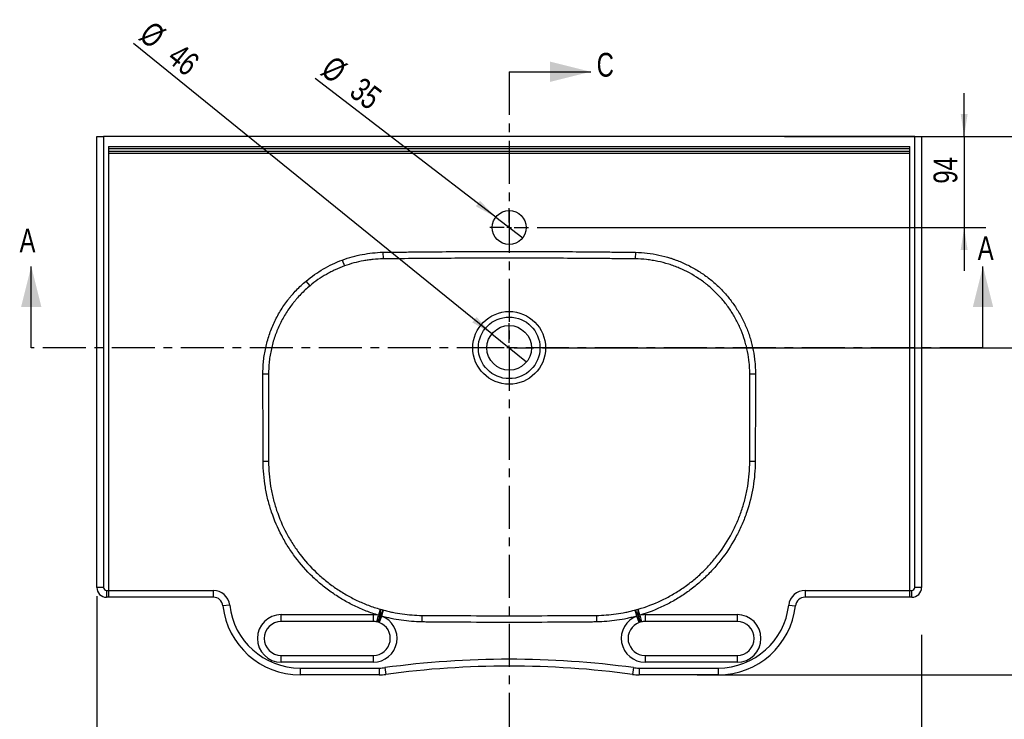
# Model space of a CAD drawing. Header units: millimetres. Extents: x 3 to 415, y 5 to 292.
# Tile 8 of 10: x 194 to 339, y 104 to 207. Entities that reach past the tile are written whole.
import ezdxf

# ---------------------------------------------------------------- set-up
doc = ezdxf.new("R2010")
doc.units = ezdxf.units.MM
doc.linetypes.add('CENTER', pattern=[10.16, 6.35, -1.27, 1.27, -1.27])
doc.layers.add('FORMAT', color=179, linetype='Continuous')
doc.styles.add('SLDTEXTSTYLE0', font='TXT', dxfattribs={"width": 0.75})
doc.dimstyles.new('SLDDIMSTYLE0', dxfattribs={"dimtxt": 3.5, "dimasz": 3.302, "dimexe": 0, "dimexo": 0.0625, "dimgap": 0.875, "dimtad": 1, "dimlfac": 7, "dimrnd": 1e-09, "dimzin": 12, "dimdsep": 46, "dimtxsty": 'SLDTEXTSTYLE0', "dimsah": 1, "dimcen": 0.09, "dimadec": 0, "dimazin": 3, "dimtol": 1, "dimtp": 3, "dimtfac": 1, "dimtdec": 0, "dimtofl": 0, "dimtmove": 0, "dimatfit": 3, "dimfxl": 0, "dimfrac": 2, "dimtolj": 1, "dimarcsym": 0})
doc.dimstyles.new('SLDDIMSTYLE1', dxfattribs={"dimtxt": 3.5, "dimasz": 3.302, "dimexe": 0, "dimexo": 0.0625, "dimgap": 0.875, "dimtad": 1, "dimlfac": 7, "dimrnd": 1e-09, "dimzin": 12, "dimdsep": 46, "dimtxsty": 'SLDTEXTSTYLE0', "dimsah": 1, "dimcen": 0.09, "dimadec": 0, "dimazin": 3, "dimtol": 1, "dimtp": 2, "dimtfac": 1, "dimtdec": 0, "dimtofl": 0, "dimtmove": 0, "dimatfit": 3, "dimfxl": 0, "dimfrac": 2, "dimtolj": 1, "dimarcsym": 0})
doc.dimstyles.new('SLDDIMSTYLE2', dxfattribs={"dimtxt": 3.5, "dimasz": 3.302, "dimexe": 0, "dimexo": 0.0625, "dimgap": 0.875, "dimtad": 1, "dimlfac": 7, "dimrnd": 1e-09, "dimzin": 12, "dimdsep": 46, "dimtxsty": 'SLDTEXTSTYLE0', "dimblk1": 'NONE', "dimsah": 1, "dimcen": 0, "dimadec": 0, "dimazin": 3, "dimtfac": 1, "dimtdec": 0, "dimtmove": 0, "dimatfit": 3, "dimldrblk": 'NONE', "dimfxl": 0, "dimfrac": 2, "dimtolj": 1, "dimtzin": 12, "dimarcsym": 0})
doc.dimstyles.new('SLDDIMSTYLE3', dxfattribs={"dimtxt": 3.5, "dimasz": 3.302, "dimexe": 0, "dimexo": 0.0625, "dimgap": 0.875, "dimtad": 1, "dimlfac": 7, "dimrnd": 1e-09, "dimzin": 12, "dimdsep": 46, "dimtxsty": 'SLDTEXTSTYLE0', "dimsah": 1, "dimcen": 0.09, "dimadec": 0, "dimazin": 3, "dimtfac": 1, "dimtdec": 0, "dimtofl": 0, "dimtmove": 0, "dimatfit": 3, "dimfxl": 0, "dimfrac": 2, "dimtolj": 1, "dimtzin": 12, "dimarcsym": 0})
doc.dimstyles.new('SLDDIMSTYLE4', dxfattribs={"dimtxt": 3.5, "dimasz": 3.302, "dimexe": 0, "dimexo": 0.0625, "dimgap": 0.875, "dimtad": 1, "dimlfac": 7, "dimrnd": 1e-09, "dimzin": 12, "dimdsep": 46, "dimtxsty": 'SLDTEXTSTYLE0', "dimsah": 1, "dimcen": 0.09, "dimadec": 0, "dimazin": 3, "dimtfac": 1, "dimtdec": 0, "dimtmove": 0, "dimatfit": 0, "dimfxl": 0, "dimfrac": 2, "dimtolj": 1, "dimtzin": 12, "dimarcsym": 0})

# ---------------------------------------------------------------- blocks, each defined once
blk = doc.blocks.new('_D')
at = {"layer": 'FORMAT'}
for p, q in [((205.58, 121.76), (205.58, 84.22)), ((327.01, 116.08), (327.01, 84.22)), ((205.58, 87.4), (327.01, 87.4))]:
    blk.add_line(p, q, dxfattribs=at)
for points in [[(205.58, 87.4), (208.88, 86.89), (208.88, 87.91)], [(327.01, 87.4), (323.7, 87.91), (323.7, 86.89)]]:
    blk.add_solid(points, dxfattribs=at)
at = {"layer": 'FORMAT', "char_height": 3.5, "attachment_point": 1, "style": 'SLDTEXTSTYLE0'}
for s, insert in [('+', (263.13, 96.43)), ('3', (265.96, 96.43)), ('850', (254.08, 91.96)), ('0', (265.96, 91.91))]:
    blk.add_mtext(s, dxfattribs=dict(at, insert=insert))
blk = doc.blocks.new('_D_1')
at = {"layer": 'FORMAT'}
for p, q in [((306.85, 189.46), (358.18, 189.46)), ((355.01, 189.46), (355.01, 110.18)), ((293.99, 110.18), (358.18, 110.18))]:
    blk.add_line(p, q, dxfattribs=at)
for points in [[(355.01, 189.46), (354.5, 186.16), (355.51, 186.16)], [(355.01, 110.18), (355.51, 113.48), (354.5, 113.48)]]:
    blk.add_solid(points, dxfattribs=at)
at = {"layer": 'FORMAT', "char_height": 3.5, "attachment_point": 1, "rotation": 90, "style": 'SLDTEXTSTYLE0'}
for s, insert in [('2', (345.97, 145.22)), ('0', (350.5, 145.22)), ('+', (345.97, 142.39)), ('555', (350.44, 133.34))]:
    blk.add_mtext(s, dxfattribs=dict(at, insert=insert))
blk = doc.blocks.new('_D_2')
at = {"layer": 'FORMAT'}
for q in [(210.97, 203.14), (268.85, 156.25)]:
    blk.add_line((263.74, 160.39), q, dxfattribs=at)
blk.add_solid([(263.74, 160.39), (261.49, 162.86), (260.85, 162.07)], dxfattribs=at)
at = {"layer": 'FORMAT', "char_height": 3.5, "attachment_point": 1, "rotation": 320.9876, "style": 'SLDTEXTSTYLE0'}
for s, insert in [('%%c', (213.81, 206.64)), ('46', (217.95, 203.36))]:
    blk.add_mtext(s, dxfattribs=dict(at, insert=insert))
blk = doc.blocks.new('_None')
blk = doc.blocks.new('_D_3')
at = {"layer": 'FORMAT'}
for q in [(237.75, 197.96), (268.28, 174.51)]:
    blk.add_line((264.31, 177.56), q, dxfattribs=at)
blk.add_solid([(264.31, 177.56), (262, 179.97), (261.38, 179.17)], dxfattribs=at)
at = {"layer": 'FORMAT', "char_height": 3.5, "attachment_point": 1, "rotation": 322.4681, "style": 'SLDTEXTSTYLE0'}
for s, insert in [('%%c', (240.49, 201.53)), ('35', (244.71, 198.36))]:
    blk.add_mtext(s, dxfattribs=dict(at, insert=insert))
blk = doc.blocks.new('_D_4')
at = {"layer": 'FORMAT'}
for p, q in [((328.28, 189.46), (353.75, 189.46)), ((350.57, 189.46), (350.57, 158.32)), ((271.21, 158.32), (353.75, 158.32))]:
    blk.add_line(p, q, dxfattribs=at)
for points in [[(350.57, 189.46), (350.06, 186.16), (351.08, 186.16)], [(350.57, 158.32), (351.08, 161.62), (350.06, 161.62)]]:
    blk.add_solid(points, dxfattribs=at)
at = {"layer": 'FORMAT', "insert": (346.06, 169.55), "char_height": 3.5, "attachment_point": 1, "rotation": 90, "style": 'SLDTEXTSTYLE0'}
blk.add_mtext('218', dxfattribs=at)
blk = doc.blocks.new('_D_5')
at = {"layer": 'FORMAT'}
for p, q in [((333.28, 189.46), (333.28, 195.81)), ((328.28, 189.46), (336.45, 189.46)), ((333.28, 189.46), (333.28, 176.03)), ((270.43, 176.03), (336.45, 176.03)), ((333.28, 176.03), (333.28, 169.68))]:
    blk.add_line(p, q, dxfattribs=at)
for points in [[(333.28, 189.46), (333.79, 192.77), (332.77, 192.77)], [(333.28, 176.03), (332.77, 172.73), (333.79, 172.73)]]:
    blk.add_solid(points, dxfattribs=at)
at = {"layer": 'FORMAT', "insert": (328.77, 182.5), "char_height": 3.5, "attachment_point": 1, "rotation": 90, "style": 'SLDTEXTSTYLE0'}
blk.add_mtext('94', dxfattribs=at)
blk = doc.blocks.new('SW_CENTERMARKSYMBOL_0')
at = {"layer": 'FORMAT', "color": 0}
for p, q in [((0, 0.73), (0, 3.65)), ((-0.73, 0), (-3.65, 0)), ((0, 0), (-0.36, 0)), ((0, 0), (0, 0.36)), ((0, 0), (0, -0.36)), ((0, 0), (0.36, 0)), ((0.73, 0), (3.65, 0)), ((0, -0.73), (0, -3.65))]:
    blk.add_line(p, q, dxfattribs=at)
blk = doc.blocks.new('SW_CENTERMARKSYMBOL_1')
at = {"layer": 'FORMAT', "color": 0}
for p, q in [((0, 0.73), (0, 2.86)), ((-0.73, 0), (-2.86, 0)), ((0, 0), (-0.36, 0)), ((0, 0), (0, 0.36)), ((0, 0), (0, -0.36)), ((0, 0), (0.36, 0)), ((0.73, 0), (2.86, 0)), ((0, -0.73), (0, -2.86))]:
    blk.add_line(p, q, dxfattribs=at)

msp = doc.modelspace()

# ---------------------------------------------------------------- linework, layer by layer
at = {"color": 7, "linetype": 'CENTER', "lineweight": 25}
for p, q in [((266.2926, 198.9778), (266.2926, 100.6635)), ((336.0502, 158.3207), (195.929, 158.3207))]:
    msp.add_line(p, q, dxfattribs=at)
at = {"color": 7, "linetype": 'Continuous', "lineweight": 25}
for p, q in [((266.2926, 198.9778), (278.2926, 198.9778)), ((205.5783, 123.035), (205.5783, 189.4635)), ((205.5783, 189.4635), (206.5783, 189.4635)), ((206.5783, 189.4635), (206.5783, 123.035)), ((326.0069, 189.4635), (206.5783, 189.4635)), ((326.0069, 123.035), (326.0069, 189.4635)), ((326.0069, 189.4635), (327.0069, 189.4635)), ((327.0069, 189.4635), (327.0069, 123.035)), ((207.2926, 187.9723), (325.2926, 187.9723)), ((207.2926, 187.9723), (207.2926, 122.6064)), ((325.2926, 187.6213), (207.2926, 187.6213)), ((207.2926, 187.277), (325.2926, 187.277)), ((325.2926, 122.6064), (325.2926, 187.9723)), ((325.2926, 186.926), (207.2926, 186.926)), ((241.7262, 171.2523), (242.0496, 170.3815)), ((247.6962, 172.4004), (247.7212, 171.4291)), ((284.889, 172.4004), (284.8641, 171.4291)), ((195.929, 158.3207), (195.929, 170.3207)), ((336.0502, 158.3207), (336.0502, 170.3207)), ((236.975, 167.4735), (236.3991, 168.1614)), ((230.8695, 154.4635), (230.0354, 154.4618)), ((302.5498, 154.4618), (301.7158, 154.4635)), ((230.8733, 141.6064), (230.061, 141.6007)), ((302.5242, 141.6007), (301.712, 141.6064)), ((206.5783, 123.035), (205.5783, 123.035)), ((207.0069, 122.6064), (207.2926, 122.6064)), ((207.0069, 122.6064), (207.0069, 121.6064)), ((207.2926, 122.6064), (207.2926, 121.6064)), ((207.2926, 122.6064), (222.7254, 122.6064)), ((222.7254, 122.6064), (222.7254, 121.6064)), ((309.8598, 122.6064), (325.2926, 122.6064)), ((309.8598, 122.6064), (309.8598, 121.6064)), ((325.2926, 122.6064), (325.5783, 122.6064)), ((325.2926, 121.6064), (325.2926, 122.6064)), ((325.5783, 121.6064), (325.5783, 122.6064)), ((327.0069, 123.035), (326.0069, 123.035)), ((207.2926, 121.6064), (207.0069, 121.6064)), ((222.7254, 121.6064), (207.2926, 121.6064)), ((225.139, 120.4476), (224.1452, 120.3365)), ((307.4463, 120.4476), (308.4401, 120.3365)), ((325.2926, 121.6064), (309.8598, 121.6064)), ((325.5783, 121.6064), (325.2926, 121.6064)), ((232.7212, 118.035), (232.7212, 119.035)), ((232.7212, 119.035), (246.2926, 119.035)), ((246.2926, 118.035), (246.2926, 119.035)), ((246.8303, 117.9765), (247.0453, 118.9531)), ((247.31, 119.837), (247.0453, 118.9531)), ((247.7287, 119.7196), (247.4799, 118.8274)), ((253.4355, 118.9268), (253.4186, 117.9608)), ((279.1498, 118.9268), (279.1667, 117.9608)), ((285.1053, 118.8274), (284.8565, 119.7196)), ((285.5399, 118.9531), (285.2752, 119.837)), ((285.5399, 118.9531), (285.755, 117.9765)), ((286.2926, 119.035), (286.2926, 118.035)), ((286.2926, 119.035), (299.8641, 119.035)), ((299.8641, 119.035), (299.8641, 118.035)), ((246.2926, 118.035), (232.7212, 118.035)), ((247.4799, 118.8274), (247.1407, 117.8867)), ((285.4445, 117.8867), (285.1053, 118.8274)), ((299.8641, 118.035), (286.2926, 118.035)), ((232.7212, 112.035), (232.7212, 113.035)), ((232.7212, 113.035), (246.2926, 113.035)), ((246.2926, 112.035), (232.7212, 112.035)), ((246.2926, 112.035), (246.2926, 113.035)), ((286.2926, 113.035), (286.2926, 112.035)), ((286.2926, 113.035), (299.8641, 113.035)), ((299.8641, 112.035), (286.2926, 112.035)), ((299.8641, 113.035), (299.8641, 112.035)), ((235.503, 111.1778), (247.1695, 111.1778)), ((235.503, 111.1778), (235.503, 110.1778)), ((247.1695, 110.1778), (235.503, 110.1778)), ((247.1695, 111.1778), (247.1695, 110.1778)), ((247.9918, 111.2331), (248.1257, 110.2421)), ((284.5935, 111.2331), (284.4596, 110.2421)), ((285.4157, 111.1778), (297.0823, 111.1778)), ((285.4157, 111.1778), (285.4157, 110.1778)), ((297.0823, 110.1778), (285.4157, 110.1778)), ((297.0823, 111.1778), (297.0823, 110.1778))]:
    msp.add_line(p, q, dxfattribs=at)
at = {"color": 7, "linetype": 'Continuous', "lineweight": 25, "flags": 128}
for points in [[(247.31, 119.837), (247.3196, 119.7197), (247.3149, 119.5626), (247.2963, 119.3739), (247.2647, 119.1634), (247.2216, 118.942), (247.1695, 118.7211), (247.1108, 118.5123), (247.0488, 118.3263), (246.9866, 118.1729), (246.9275, 118.0599), (246.8744, 117.9933), (246.8303, 117.9765)], [(247.7287, 119.7196), (247.6574, 119.6273), (247.5768, 119.4931), (247.4911, 119.3242), (247.4048, 119.1293), (247.3225, 118.9187), (247.2484, 118.7033), (247.1864, 118.4944), (247.1397, 118.3029), (247.1108, 118.1387), (247.1011, 118.0106), (247.1113, 117.9251), (247.1407, 117.8867)], [(285.4445, 117.8867), (285.4739, 117.9251), (285.4841, 118.0106), (285.4745, 118.1387), (285.4456, 118.3029), (285.3989, 118.4944), (285.3369, 118.7033), (285.2628, 118.9187), (285.1804, 119.1293), (285.0942, 119.3242), (285.0085, 119.4931), (284.9279, 119.6273), (284.8565, 119.7196)], [(285.755, 117.9765), (285.7108, 117.9933), (285.6578, 118.0599), (285.5986, 118.1729), (285.5364, 118.3263), (285.4744, 118.5123), (285.4158, 118.7211), (285.3636, 118.942), (285.3206, 119.1634), (285.2889, 119.3739), (285.2703, 119.5626), (285.2657, 119.7197), (285.2752, 119.837)]]:
    msp.add_lwpolyline(points, dxfattribs=at)
at = {"color": 7, "linetype": 'Continuous', "lineweight": 25}
for centre, radius in [((266.2926, 176.035), 2.5), ((266.2923, 158.3206), 5.3571), ((266.2926, 158.3207), 4.5361), ((266.2926, 158.3207), 3.2857)]:
    msp.add_circle(centre, radius, dxfattribs=at)
for centre, radius, start, end in [((207.0069, 123.035), 1.4286, 180, 270), ((207.0069, 123.035), 0.4286, 180, 270), ((222.7254, 120.1778), 2.4286, 6.37937, 90), ((309.8598, 120.1778), 2.4286, 90, 173.62063), ((325.5783, 123.035), 1.4286, 270, 0), ((325.5783, 123.035), 0.4286, 270, 0), ((222.7254, 120.1778), 1.4286, 6.37937, 90), ((235.503, 121.6064), 11.4286, 186.37937, 270), ((235.503, 121.6064), 10.4286, 186.37937, 270), ((297.0823, 121.6064), 10.4286, 270, 353.62063), ((297.0823, 121.6064), 11.4286, 270, 353.62063), ((309.8598, 120.1778), 1.4286, 90, 173.62063), ((232.7212, 115.535), 3.5, 90, 270), ((246.2926, 115.535), 3.5, 77.580815, 90), ((286.2926, 115.535), 3.5, 90, 102.419185), ((299.8641, 115.535), 3.5, 270, 90), ((232.7212, 115.535), 2.5, 90, 270), ((246.2926, 115.535), 3.5, 270, 70.169726), ((246.2926, 115.535), 2.5, 77.580815, 90), ((246.2926, 115.535), 2.5, 270, 70.169726), ((286.2926, 115.535), 3.5, 109.830274, 270), ((286.2926, 115.535), 2.5, 109.830274, 270), ((286.2926, 115.535), 2.5, 90, 102.419185), ((299.8641, 115.535), 2.5, 270, 90), ((266.2926, -24.2508), 136.7143, 82.307188, 97.692812), ((247.1695, 117.3207), 6.1429, 270, 277.692812), ((247.1695, 117.3207), 7.1429, 270, 277.692812), ((266.2926, -24.2508), 135.7143, 82.307188, 97.692812), ((285.4157, 117.3207), 7.1429, 262.307188, 270), ((285.4157, 117.3207), 6.1429, 262.307188, 270)]:
    msp.add_arc(centre, radius, start, end, dxfattribs=at)
for points, knots in [([(247.6962, 172.4004), (247.8899, 172.4053), (248.0836, 172.4064), (248.4711, 172.4098), (249.0522, 172.4149), (249.6333, 172.42), (250.7956, 172.4305), (251.5704, 172.4376), (253.895, 172.4589), (255.4446, 172.4732), (260.0937, 172.5124), (263.1932, 172.5329), (269.392, 172.5329), (272.4915, 172.5124), (277.1406, 172.4732), (278.6903, 172.4589), (281.0148, 172.4376), (281.7897, 172.4305), (282.9519, 172.42), (283.3393, 172.4166), (283.9205, 172.4115), (284.1142, 172.4098), (284.5016, 172.4064), (284.6953, 172.4053), (284.889, 172.4004)], [0, 0, 0, 0, 0.015625, 0.015625, 0.03125, 0.0625, 0.0625, 0.125, 0.125, 0.25, 0.25, 0.5, 0.5, 0.75, 0.75, 0.875, 0.875, 0.9375, 0.9375, 0.96875, 0.96875, 0.984375, 0.984375, 1, 1, 1, 1]), ([(236.3991, 168.1614), (237.1978, 168.8301), (238.0424, 169.4198), (239.8184, 170.4497), (240.7499, 170.8897), (241.7262, 171.2523)], [0, 0, 0, 0, 0.5, 0.5, 1, 1, 1, 1]), ([(241.7262, 171.2523), (242.6893, 171.6099), (243.6687, 171.882), (245.6588, 172.2641), (246.6695, 172.374), (247.6962, 172.4004)], [0, 0, 0, 0, 0.5, 0.5, 1, 1, 1, 1]), ([(247.7212, 171.4291), (247.2371, 171.4202), (246.7545, 171.3917), (246.0327, 171.3193), (245.7923, 171.2902), (245.3133, 171.2221), (245.0751, 171.1833), (243.8896, 170.9646), (242.9599, 170.7127), (242.0496, 170.3815)], [0, 0, 0, 0, 0.25, 0.25, 0.375, 0.375, 0.5, 0.5, 1, 1, 1, 1]), ([(248.0237, 171.4321), (248.0111, 171.4321), (247.9985, 171.432), (247.9733, 171.4319), (247.9355, 171.4318), (247.8472, 171.4311), (247.7716, 171.43), (247.7212, 171.4291)], [0, 0, 0, 0, 0.125, 0.125, 0.25, 0.5, 1, 1, 1, 1]), ([(284.5615, 171.4321), (284.5496, 171.4321), (284.5377, 171.4322), (284.514, 171.4324), (284.4783, 171.4326), (284.395, 171.4331), (284.2285, 171.4342), (283.8955, 171.4363), (283.2294, 171.4406), (282.6585, 171.4445), (281.5168, 171.4523), (280.7556, 171.4577), (278.472, 171.4743), (276.9496, 171.4859), (273.9048, 171.5075), (272.3824, 171.5175), (269.3375, 171.5321), (266.2926, 171.5408), (263.2477, 171.5321), (260.2028, 171.5175), (258.6804, 171.5075), (255.6356, 171.4859), (254.1132, 171.4743), (251.0685, 171.4522), (249.5461, 171.4416), (248.0237, 171.4321)], [0, 0, 0, 0, 0.00097656, 0.00097656, 0.00195313, 0.00390625, 0.0078125, 0.015625, 0.03125, 0.0625, 0.0625, 0.125, 0.125, 0.25, 0.25, 0.375, 0.375, 0.5, 0.625, 0.625, 0.75, 0.75, 0.875, 0.875, 1, 1, 1, 1]), ([(301.7158, 154.4635), (301.7158, 154.6027), (301.7143, 154.7417), (301.7077, 155.0193), (301.7027, 155.158), (301.6826, 155.5734), (301.6622, 155.8496), (301.5813, 156.6764), (301.5003, 157.2247), (301.3649, 157.9068), (301.3361, 158.0429), (301.2753, 158.3138), (301.2434, 158.4485), (301.1426, 158.851), (301.069, 159.1168), (300.8295, 159.9068), (300.6447, 160.4237), (300.2253, 161.4379), (299.9906, 161.9352), (299.6005, 162.6663), (299.4641, 162.9075), (299.1784, 163.3849), (299.0299, 163.6195), (298.5694, 164.3092), (298.2418, 164.751), (297.5464, 165.5998), (297.1785, 166.0067), (296.4023, 166.7854), (295.994, 167.1572), (295.4576, 167.5994), (295.3491, 167.6865), (295.1308, 167.8577), (295.0208, 167.9417), (294.6883, 168.1894), (294.4633, 168.3487), (293.322, 169.1156), (292.3572, 169.6367), (291.0868, 170.1726), (290.8294, 170.2739), (290.4385, 170.4171), (290.3072, 170.4634), (290.0439, 170.5526), (289.9118, 170.5956), (289.2496, 170.8024), (288.7132, 170.942), (287.8991, 171.1131), (287.6261, 171.1637), (287.0769, 171.252), (286.8016, 171.2896), (285.9741, 171.3828), (285.4202, 171.4189), (284.8641, 171.4291)], [0, 0, 0, 0, 0.015625, 0.015625, 0.03125, 0.03125, 0.0625, 0.0625, 0.125, 0.125, 0.140625, 0.140625, 0.15625, 0.15625, 0.1875, 0.1875, 0.25, 0.25, 0.3125, 0.3125, 0.34375, 0.34375, 0.375, 0.375, 0.4375, 0.4375, 0.5, 0.5, 0.5625, 0.5625, 0.578125, 0.578125, 0.59375, 0.59375, 0.625, 0.625, 0.75, 0.75, 0.78125, 0.78125, 0.796875, 0.796875, 0.8125, 0.8125, 0.875, 0.875, 0.90625, 0.90625, 0.9375, 0.9375, 1, 1, 1, 1]), ([(284.889, 172.4004), (285.475, 172.3853), (286.0558, 172.3429), (287.2076, 172.2048), (287.7786, 172.1091), (288.9105, 171.8643), (289.4715, 171.7151), (290.1663, 171.4944), (290.305, 171.4486), (290.5816, 171.3533), (290.7198, 171.3039), (291.1312, 171.1512), (291.4019, 171.0432), (292.2039, 170.7011), (292.7248, 170.4487), (293.7395, 169.8961), (294.2332, 169.5958), (294.9533, 169.1089), (295.1898, 168.9406), (295.6559, 168.5915), (295.8857, 168.4106), (296.5628, 167.8499), (296.9922, 167.4572), (297.8084, 166.6351), (298.1952, 166.2056), (298.9261, 165.31), (299.2704, 164.8439), (299.754, 164.1166), (299.9098, 163.8693), (300.2098, 163.3655), (300.3529, 163.111), (300.7621, 162.3397), (301.008, 161.8151), (301.4466, 160.7454), (301.6394, 160.2003), (301.8885, 159.3671), (301.9648, 159.0868), (302.0691, 158.6624), (302.1021, 158.5203), (302.1648, 158.2347), (302.1945, 158.0911), (302.334, 157.3719), (302.417, 156.7938), (302.4988, 155.9224), (302.5192, 155.6312), (302.5387, 155.1935), (302.5434, 155.0474), (302.5493, 154.7548), (302.5501, 154.6084), (302.5498, 154.4618)], [0, 0, 0, 0, 0.0625, 0.0625, 0.125, 0.125, 0.1875, 0.1875, 0.203125, 0.203125, 0.21875, 0.21875, 0.25, 0.25, 0.3125, 0.3125, 0.375, 0.375, 0.40625, 0.40625, 0.4375, 0.4375, 0.5, 0.5, 0.5625, 0.5625, 0.625, 0.625, 0.65625, 0.65625, 0.6875, 0.6875, 0.75, 0.75, 0.8125, 0.8125, 0.84375, 0.84375, 0.859375, 0.859375, 0.875, 0.875, 0.9375, 0.9375, 0.96875, 0.96875, 0.984375, 0.984375, 1, 1, 1, 1]), ([(242.0496, 170.3815), (241.5879, 170.2135), (241.1344, 170.0262), (240.4667, 169.7164), (240.246, 169.6081), (239.8101, 169.3826), (239.5951, 169.2655), (238.5343, 168.6575), (237.7313, 168.1012), (236.975, 167.4735)], [0, 0, 0, 0, 0.25, 0.25, 0.375, 0.375, 0.5, 0.5, 1, 1, 1, 1]), ([(230.0354, 154.4618), (230.0351, 154.6256), (230.0363, 154.7891), (230.0438, 155.1154), (230.0497, 155.2781), (230.0742, 155.7654), (230.0995, 156.0888), (230.201, 157.0548), (230.3036, 157.6931), (230.5775, 158.9586), (230.7495, 159.5857), (231.0624, 160.5174), (231.1751, 160.8241), (231.4162, 161.4283), (231.5447, 161.7261), (231.9539, 162.6065), (232.2578, 163.1765), (232.9279, 164.2827), (233.294, 164.8188), (233.7915, 165.4673), (233.8932, 165.596), (234.0995, 165.8502), (234.2043, 165.9756), (234.5235, 166.3473), (234.7427, 166.5889), (235.4197, 167.2948), (235.8965, 167.7406), (236.3991, 168.1614)], [0, 0, 0, 0, 0.03125, 0.03125, 0.0625, 0.0625, 0.125, 0.125, 0.25, 0.25, 0.375, 0.375, 0.4375, 0.4375, 0.5, 0.5, 0.625, 0.625, 0.75, 0.75, 0.78125, 0.78125, 0.8125, 0.8125, 0.875, 0.875, 1, 1, 1, 1]), ([(236.975, 167.4735), (236.4965, 167.0762), (236.0423, 166.655), (235.3973, 165.9877), (235.1884, 165.7593), (234.8841, 165.4078), (234.7842, 165.2891), (234.5875, 165.0488), (234.4906, 164.927), (234.016, 164.3134), (233.6666, 163.806), (233.0263, 162.759), (232.7355, 162.2194), (232.2125, 161.1079), (231.9804, 160.5357), (231.5777, 159.3589), (231.4098, 158.7625), (231.2076, 157.8559), (231.1485, 157.5517), (231.0469, 156.9394), (231.0043, 156.6309), (230.9366, 156.0137), (230.9112, 155.7045), (230.8859, 155.2398), (230.8797, 155.0848), (230.8714, 154.7744), (230.8694, 154.619), (230.8695, 154.4635)], [0, 0, 0, 0, 0.125, 0.125, 0.1875, 0.1875, 0.21875, 0.21875, 0.25, 0.25, 0.375, 0.375, 0.5, 0.5, 0.625, 0.625, 0.75, 0.75, 0.8125, 0.8125, 0.875, 0.875, 0.9375, 0.9375, 0.96875, 0.96875, 1, 1, 1, 1]), ([(230.061, 141.6007), (230.0601, 141.7347), (230.0602, 141.8686), (230.0598, 142.1366), (230.0591, 142.5385), (230.0574, 143.4763), (230.054, 145.3518), (230.0508, 146.9595), (230.0444, 150.1747), (230.0399, 152.3183), (230.0354, 154.4618)], [0, 0, 0, 0, 0.03125, 0.03125, 0.0625, 0.125, 0.25, 0.5, 0.5, 1, 1, 1, 1]), ([(230.8695, 154.4635), (230.8703, 152.3207), (230.8711, 150.1778), (230.8721, 146.9635), (230.8724, 145.8921), (230.8729, 144.285), (230.8731, 143.4814), (230.8733, 142.5439), (230.8734, 142.0751), (230.8735, 141.8742), (230.8735, 141.7403), (230.8732, 141.6733), (230.8733, 141.6064)], [0, 0, 0, 0, 0.5, 0.5, 0.75, 0.75, 0.875, 0.9375, 0.96875, 0.984375, 0.984375, 1, 1, 1, 1]), ([(301.712, 141.6064), (301.712, 141.6733), (301.7117, 141.7403), (301.7118, 141.8742), (301.7118, 142.0751), (301.7119, 142.5439), (301.7122, 143.4814), (301.7127, 145.3564), (301.7132, 146.9635), (301.7142, 150.1778), (301.715, 152.3207), (301.7158, 154.4635)], [0, 0, 0, 0, 0.015625, 0.015625, 0.03125, 0.0625, 0.125, 0.25, 0.5, 0.5, 1, 1, 1, 1]), ([(302.5498, 154.4618), (302.5453, 152.3183), (302.5408, 150.1747), (302.5344, 146.9595), (302.5323, 145.8877), (302.5293, 144.2801), (302.5278, 143.4763), (302.5262, 142.5385), (302.5255, 142.1366), (302.525, 141.8686), (302.5252, 141.7347), (302.5242, 141.6007)], [0, 0, 0, 0, 0.5, 0.5, 0.75, 0.75, 0.875, 0.9375, 0.96875, 0.96875, 1, 1, 1, 1]), ([(247.0453, 118.9531), (246.743, 119.0436), (246.4417, 119.1403), (245.8417, 119.3464), (245.5422, 119.456), (244.6542, 119.8012), (244.0751, 120.0537), (242.9417, 120.602), (242.3875, 120.8977), (241.3036, 121.532), (240.774, 121.8706), (239.74, 122.5914), (239.2354, 122.9735), (238.2521, 123.7824), (237.7794, 124.2041), (236.4192, 125.5179), (235.5882, 126.4591), (234.4542, 127.9682), (234.0951, 128.4875), (233.5857, 129.2918), (233.4204, 129.5646), (233.1024, 130.1141), (232.9494, 130.3912), (232.2136, 131.7884), (231.7185, 132.9429), (231.1145, 134.7291), (230.9363, 135.3336), (230.7043, 136.2543), (230.633, 136.5635), (230.5023, 137.1867), (230.4433, 137.4991), (230.2854, 138.4382), (230.2054, 139.0669), (230.0954, 140.3298), (230.0655, 140.9639), (230.061, 141.6007)], [0, 0, 0, 0, 0.03125, 0.03125, 0.0625, 0.0625, 0.125, 0.125, 0.1875, 0.1875, 0.25, 0.25, 0.3125, 0.3125, 0.375, 0.375, 0.5, 0.5, 0.5625, 0.5625, 0.59375, 0.59375, 0.625, 0.625, 0.75, 0.75, 0.8125, 0.8125, 0.84375, 0.84375, 0.875, 0.875, 0.9375, 0.9375, 1, 1, 1, 1]), ([(230.8733, 141.6064), (230.8738, 140.9916), (230.8993, 140.3794), (230.9994, 139.1599), (231.0741, 138.5527), (231.2232, 137.6457), (231.2792, 137.3439), (231.4036, 136.7419), (231.4718, 136.4432), (231.6937, 135.5541), (231.8648, 134.9704), (232.4462, 133.2463), (232.9245, 132.1326), (233.6369, 130.7856), (233.7852, 130.5184), (234.0933, 129.9887), (234.2536, 129.7258), (234.7478, 128.9509), (235.0962, 128.4509), (236.1968, 126.9991), (237.0035, 126.0951), (238.3239, 124.8355), (238.7825, 124.4318), (239.7373, 123.6575), (240.227, 123.2922), (241.2304, 122.6041), (241.7442, 122.2814), (242.7951, 121.6777), (243.3323, 121.3967), (244.4304, 120.8767), (244.9913, 120.6377), (245.851, 120.3117), (246.1408, 120.2083), (246.7229, 120.0138), (247.0156, 119.9224), (247.31, 119.837)], [0, 0, 0, 0, 0.0625, 0.0625, 0.125, 0.125, 0.15625, 0.15625, 0.1875, 0.1875, 0.25, 0.25, 0.375, 0.375, 0.40625, 0.40625, 0.4375, 0.4375, 0.5, 0.5, 0.625, 0.625, 0.6875, 0.6875, 0.75, 0.75, 0.8125, 0.8125, 0.875, 0.875, 0.9375, 0.9375, 0.96875, 0.96875, 1, 1, 1, 1]), ([(285.2752, 119.837), (286.4436, 120.1762), (287.5769, 120.6049), (289.2241, 121.3821), (289.7644, 121.6636), (290.5613, 122.1203), (290.8251, 122.2786), (291.3441, 122.6044), (291.5995, 122.772), (292.3536, 123.2888), (292.8403, 123.6519), (293.7822, 124.4145), (294.2375, 124.814), (295.1163, 125.6498), (295.5397, 126.0861), (296.1507, 126.7687), (296.3502, 127.001), (296.7412, 127.475), (296.9313, 127.7154), (297.8545, 128.9321), (298.5067, 129.9545), (299.3588, 131.5598), (299.6218, 132.1069), (299.9839, 132.9459), (300.0991, 133.2286), (300.3187, 133.8003), (300.4232, 134.0897), (300.7181, 134.962), (300.8906, 135.5503), (301.1133, 136.4426), (301.1816, 136.7417), (301.306, 137.3433), (301.362, 137.6454), (301.5112, 138.5528), (301.5859, 139.1601), (301.686, 140.3796), (301.7115, 140.9918), (301.712, 141.6064)], [0, 0, 0, 0, 0.125, 0.125, 0.1875, 0.1875, 0.21875, 0.21875, 0.25, 0.25, 0.3125, 0.3125, 0.375, 0.375, 0.4375, 0.4375, 0.46875, 0.46875, 0.5, 0.5, 0.625, 0.625, 0.6875, 0.6875, 0.71875, 0.71875, 0.75, 0.75, 0.8125, 0.8125, 0.84375, 0.84375, 0.875, 0.875, 0.9375, 0.9375, 1, 1, 1, 1]), ([(302.5242, 141.6007), (302.5198, 140.9629), (302.4897, 140.3297), (302.3804, 139.072), (302.301, 138.4476), (301.9895, 136.5872), (301.684, 135.3643), (301.1766, 133.858), (301.0685, 133.5574), (300.8416, 132.9636), (300.7225, 132.6699), (300.3486, 131.7981), (300.0772, 131.2294), (299.1982, 129.5598), (298.5259, 128.4954), (297.5747, 127.2274), (297.3788, 126.9768), (296.9761, 126.4825), (296.7704, 126.2402), (296.1409, 125.5276), (295.7045, 125.0717), (294.7986, 124.1975), (294.3292, 123.7792), (293.3576, 122.9799), (292.8555, 122.5988), (292.0772, 122.0559), (291.8136, 121.8797), (291.2779, 121.5369), (291.0055, 121.3702), (290.1826, 120.8891), (289.6244, 120.5921), (287.9219, 119.7705), (286.7496, 119.3153), (285.5399, 118.9531)], [0, 0, 0, 0, 0.0625, 0.0625, 0.125, 0.125, 0.25, 0.25, 0.28125, 0.28125, 0.3125, 0.3125, 0.375, 0.375, 0.5, 0.5, 0.53125, 0.53125, 0.5625, 0.5625, 0.625, 0.625, 0.6875, 0.6875, 0.75, 0.75, 0.78125, 0.78125, 0.8125, 0.8125, 0.875, 0.875, 1, 1, 1, 1]), ([(247.31, 119.837), (247.3806, 119.8219), (247.4507, 119.8046), (247.5904, 119.7656), (247.6602, 119.7436), (247.7287, 119.7196)], [0, 0, 0, 0, 0.5, 0.5, 1, 1, 1, 1]), ([(247.7287, 119.7196), (247.9612, 119.6569), (248.1947, 119.5977), (248.6638, 119.4867), (248.8995, 119.4348), (249.6087, 119.2904), (250.0831, 119.2094), (251.5114, 119.0111), (252.4701, 118.9385), (253.4355, 118.9268)], [0, 0, 0, 0, 0.125, 0.125, 0.25, 0.25, 0.5, 0.5, 1, 1, 1, 1]), ([(253.4355, 118.9268), (253.469, 118.9263), (253.5024, 118.926), (253.5694, 118.9255), (253.6029, 118.9254), (253.7033, 118.9248), (253.9042, 118.9235), (254.3729, 118.9206), (255.3104, 118.9148), (256.114, 118.9101), (257.7211, 118.901), (258.7926, 118.8955), (262.0069, 118.8817), (264.1499, 118.8763), (268.4357, 118.8763), (270.5786, 118.8817), (273.7928, 118.8955), (274.8642, 118.901), (276.4713, 118.9101), (277.007, 118.9132), (277.8105, 118.9181), (278.2123, 118.9206), (278.681, 118.9235), (278.8819, 118.9248), (278.9824, 118.9254), (279.0158, 118.9255), (279.0828, 118.926), (279.1163, 118.9263), (279.1498, 118.9268)], [0, 0, 0, 0, 0.00390625, 0.00390625, 0.0078125, 0.0078125, 0.015625, 0.03125, 0.0625, 0.125, 0.125, 0.25, 0.25, 0.5, 0.5, 0.75, 0.75, 0.875, 0.875, 0.9375, 0.9375, 0.96875, 0.984375, 0.9921875, 0.9921875, 0.99609375, 0.99609375, 1, 1, 1, 1]), ([(279.1498, 118.9268), (280.1158, 118.9385), (281.0751, 119.0112), (282.5043, 119.2097), (282.9791, 119.2909), (283.6887, 119.4355), (283.9244, 119.4874), (284.3925, 119.5982), (284.6252, 119.6572), (284.8565, 119.7196)], [0, 0, 0, 0, 0.5, 0.5, 0.75, 0.75, 0.875, 0.875, 1, 1, 1, 1]), ([(247.1407, 117.8867), (247.0907, 117.9047), (247.0391, 117.9215), (246.9353, 117.9515), (246.8822, 117.965), (246.8303, 117.9765)], [0, 0, 0, 0, 0.5, 0.5, 1, 1, 1, 1]), ([(253.4186, 117.9608), (252.4049, 117.9786), (251.4035, 118.0614), (249.4241, 118.351), (248.4462, 118.558), (247.4799, 118.8274)], [0, 0, 0, 0, 0.5, 0.5, 1, 1, 1, 1]), ([(279.1667, 117.9608), (279.0326, 117.9585), (278.8985, 117.9576), (278.6303, 117.9552), (278.228, 117.9516), (277.2893, 117.9435), (276.4847, 117.9369), (274.8754, 117.9246), (273.8026, 117.9173), (270.5841, 117.8994), (268.4384, 117.8926), (264.147, 117.8926), (262.0013, 117.8994), (258.7827, 117.9173), (257.7099, 117.9246), (256.1006, 117.9369), (255.296, 117.9435), (254.3573, 117.9516), (253.955, 117.9552), (253.6868, 117.9576), (253.5526, 117.9585), (253.4186, 117.9608)], [0, 0, 0, 0, 0.015625, 0.015625, 0.03125, 0.0625, 0.125, 0.125, 0.25, 0.25, 0.5, 0.5, 0.75, 0.75, 0.875, 0.875, 0.9375, 0.96875, 0.984375, 0.984375, 1, 1, 1, 1]), ([(285.1053, 118.8274), (284.8649, 118.7604), (284.623, 118.697), (284.1363, 118.5777), (283.8911, 118.5217), (283.1531, 118.3655), (282.6591, 118.2774), (281.1718, 118.0604), (280.173, 117.9785), (279.1667, 117.9608)], [0, 0, 0, 0, 0.125, 0.125, 0.25, 0.25, 0.5, 0.5, 1, 1, 1, 1]), ([(285.755, 117.9765), (285.703, 117.965), (285.6506, 117.9517), (285.5467, 117.9217), (285.4945, 117.9047), (285.4445, 117.8867)], [0, 0, 0, 0, 0.5, 0.5, 1, 1, 1, 1])]:
    msp.add_open_spline(points, degree=3, knots=knots, dxfattribs=at)
for points in [[(284.8641, 171.4291), (284.7632, 171.4309), (284.6624, 171.4319), (284.5615, 171.4321)], [(284.8565, 119.7196), (284.9941, 119.7678), (285.1337, 119.8068), (285.2752, 119.837)]]:
    msp.add_open_spline(points, degree=3, dxfattribs=at)
for points in [[(278.2926, 198.9778), (272.2926, 200.4778), (272.2926, 197.4778)], [(195.929, 170.3207), (194.429, 164.3207), (197.429, 164.3207)], [(336.0502, 170.3207), (334.5502, 164.3207), (337.5502, 164.3207)]]:
    msp.add_solid(points, dxfattribs=at)

# ---------------------------------------------------------------- block references
at = {"layer": 'FORMAT'}
for name, p in [('SW_CENTERMARKSYMBOL_1', (266.2926, 176.035)), ('SW_CENTERMARKSYMBOL_0', (266.2926, 158.3207))]:
    msp.add_blockref(name, p, dxfattribs=at)

# ---------------------------------------------------------------- texts
at = {"color": 7, "linetype": 'Continuous', "char_height": 3.5, "attachment_point": 1, "style": 'SLDTEXTSTYLE0'}
for s, insert in [('C', (279.1739, 201.7533)), ('A', (194.2048, 175.8717)), ('A', (335.2771, 174.7621))]:
    msp.add_mtext(s, dxfattribs=dict(at, insert=insert))

# ---------------------------------------------------------------- dimensions: what is measured, and where the dimension line sits
at = {"layer": 'FORMAT'}
for p1, p2, picture, middle in [((268.8457, 156.2523), (263.7396, 160.389), '_D_2', (214.9862, 199.8862)), ((268.2752, 174.5119), (264.3101, 177.558), '_D_3', (241.7962, 194.8534))]:
    dim = msp.add_diameter_dim_2p(p1=p1, p2=p2, dimstyle='SLDDIMSTYLE2', dxfattribs=at)
    dim.commit()
    dim.dimension.update_dxf_attribs({"geometry": picture, "text_midpoint": middle, "dimtype": 163})
for base, p1, p2, angle, dimstyle, picture, middle in [((333.2772, 176.035), (327.0069, 189.4635), (269.1555, 176.035), 90, 'SLDDIMSTYLE4', '_D_5', (333.2772, 185.0829)), ((350.5728, 158.3207), (327.0069, 189.4635), (269.9412, 158.3207), 90, 'SLDDIMSTYLE3', '_D_4', (350.5728, 173.4323)), ((355.0069, 110.1778), (305.5783, 189.4635), (292.7212, 110.1778), 90, 'SLDDIMSTYLE1', '_D_1', (355.0069, 140.5683)), ((327.0069, 87.3976), (205.5783, 123.035), (327.0069, 123.035), 0, 'SLDDIMSTYLE0', '_D', (261.3122, 87.3976))]:
    dim = msp.add_linear_dim(base=base, p1=p1, p2=p2, angle=angle, dimstyle=dimstyle, dxfattribs=at)
    dim.commit()
    dim.dimension.update_dxf_attribs({"geometry": picture, "text_midpoint": middle, "dimtype": 160})

doc.saveas('drawing.dxf')
